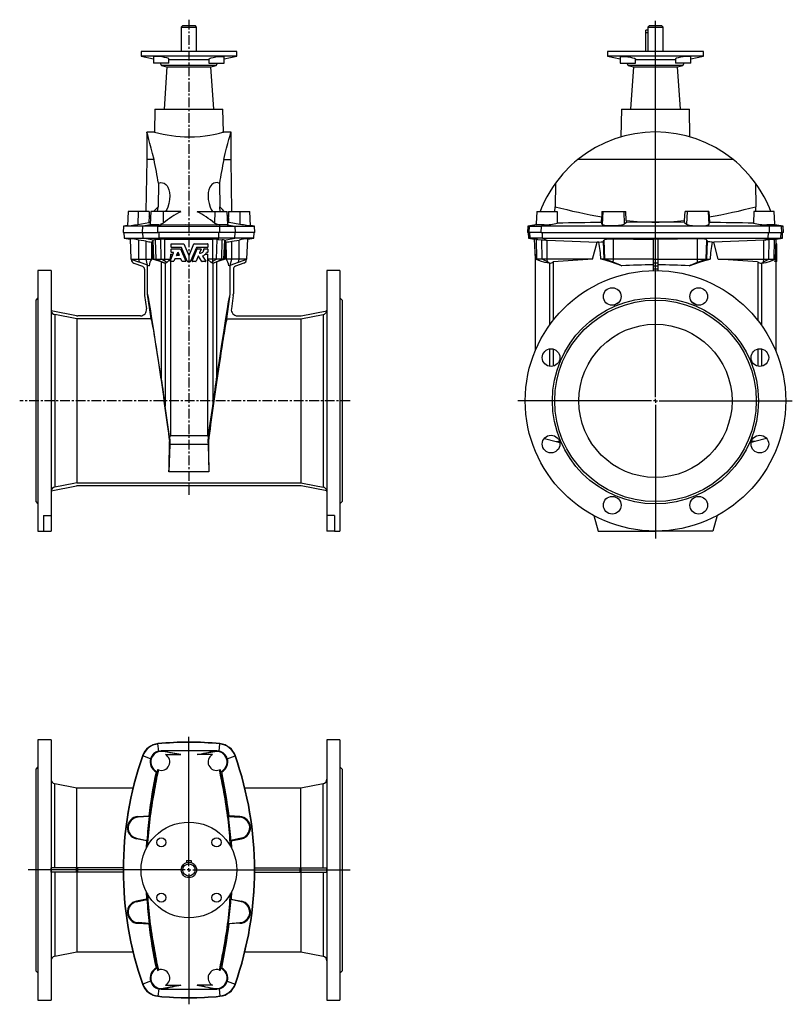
# Model space of a CAD drawing. Extents: x -11 to 28.7, y -11.6 to 39.
import ezdxf

# ---------------------------------------------------------------- set-up
doc = ezdxf.new("R2010")
doc.units = 0
doc.linetypes.add('CENTERX2', pattern=[0.8, 0.5, -0.1, 0.1, -0.1])
doc.layers.get('0').update_dxf_attribs({"linetype": 'CONTINUOUS'})
doc.layers.add('FORMAT', color=7, linetype='CONTINUOUS')

# ---------------------------------------------------------------- blocks, each defined once
blk = doc.blocks.new('SW_CENTERMARKSYMBOL_0')
at = {"layer": 'FORMAT', "color": 0}
for p, q in [((0, 0.197), (0, 19.537)), ((-0.197, 0), (-7.069, 0)), ((0, 0), (-0.098, 0)), ((0, 0), (0, 0.098)), ((0, 0), (0, -0.098)), ((0, 0), (0.098, 0)), ((0.197, 0), (7.031, 0)), ((0, -0.197), (0, -7.083))]:
    blk.add_line(p, q, dxfattribs=at)
blk = doc.blocks.new('SW_CENTERMARKSYMBOL_1')
at = {"layer": 'FORMAT', "color": 0}
for p, q in [((0, 0.197), (0, 6.845)), ((-0.197, 0), (-8.258, 0)), ((0, 0), (-0.098, 0)), ((0, 0), (0, 0.098)), ((0, 0), (0, -0.098)), ((0, 0), (0.098, 0)), ((0.197, 0), (8.284, 0)), ((0, -0.197), (0, -6.905))]:
    blk.add_line(p, q, dxfattribs=at)

msp = doc.modelspace()

# ---------------------------------------------------------------- linework, layer by layer
at = {"color": 7, "linetype": 'CONTINUOUS'}
for p, q in [((-2.651, 38.732), (-2.73, 38.653)), ((-2.73, 38.653), (-2.73, 37.393)), ((-2.73, 38.653), (-1.942, 38.653)), ((-2.651, 38.732), (-2.021, 38.732)), ((-1.942, 38.653), (-2.021, 38.732)), ((-1.942, 37.393), (-1.942, 38.653)), ((21.254, 38.496), (21.146, 38.496)), ((21.146, 38.377), (21.146, 38.496)), ((21.323, 38.732), (21.245, 38.653)), ((21.245, 38.653), (21.245, 38.534)), ((21.245, 38.653), (22.032, 38.653)), ((21.323, 38.732), (21.953, 38.732)), ((22.032, 38.653), (21.953, 38.732)), ((22.032, 37.393), (22.032, 38.653)), ((21.146, 37.393), (21.146, 38.377)), ((21.263, 38.377), (21.263, 38.417)), ((21.263, 37.393), (21.263, 38.377)), ((-4.796, 37.393), (-4.796, 37.157)), ((0.125, 37.393), (-4.796, 37.393)), ((-4.796, 37.157), (-4.149, 37.019)), ((0.125, 37.157), (-4.796, 37.157)), ((-4.149, 37.123), (-4.149, 36.803)), ((-3.362, 36.803), (-3.362, 37.007)), ((-1.31, 36.968), (-3.362, 36.968)), ((-1.31, 37.007), (-1.31, 36.803)), ((-0.522, 37.019), (0.125, 37.157)), ((-0.522, 36.803), (-0.522, 37.123)), ((0.125, 37.157), (0.125, 37.393)), ((19.178, 37.393), (19.178, 37.157)), ((21.638, 37.393), (19.178, 37.393)), ((19.178, 37.157), (19.825, 37.019)), ((21.638, 37.157), (19.178, 37.157)), ((19.825, 37.123), (19.825, 36.803)), ((20.612, 36.803), (20.612, 37.007)), ((21.638, 36.968), (20.612, 36.968)), ((24.099, 37.393), (21.638, 37.393)), ((24.099, 37.157), (21.638, 37.157)), ((22.664, 36.968), (21.638, 36.968)), ((22.664, 37.007), (22.664, 36.803)), ((23.452, 37.019), (24.099, 37.157)), ((23.452, 36.803), (23.452, 37.123)), ((24.099, 37.157), (24.099, 37.393)), ((-3.362, 36.803), (-4.149, 36.803)), ((-3.812, 36.803), (-3.739, 36.677)), ((-3.739, 36.677), (-3.463, 36.618)), ((-0.932, 36.677), (-3.739, 36.677)), ((-3.463, 36.618), (-3.615, 34.44)), ((-3.463, 36.618), (-1.209, 36.618)), ((-1.31, 36.803), (-0.522, 36.803)), ((-1.209, 36.618), (-0.932, 36.677)), ((-1.056, 34.44), (-1.209, 36.618)), ((-0.932, 36.677), (-0.86, 36.803)), ((19.825, 36.803), (20.219, 36.803)), ((20.162, 36.803), (20.235, 36.677)), ((20.219, 36.803), (20.612, 36.803)), ((20.235, 36.677), (20.511, 36.618)), ((21.638, 36.677), (20.235, 36.677)), ((20.511, 36.618), (20.359, 34.44)), ((20.511, 36.618), (22.766, 36.618)), ((23.042, 36.677), (21.638, 36.677)), ((23.058, 36.803), (22.664, 36.803)), ((22.766, 36.618), (23.042, 36.677)), ((22.918, 34.44), (22.766, 36.618)), ((23.042, 36.677), (23.114, 36.803)), ((23.452, 36.803), (23.058, 36.803)), ((-4.084, 34.44), (-4.104, 33.259)), ((-4.084, 34.44), (-0.588, 34.44)), ((-0.567, 33.259), (-0.588, 34.44)), ((19.891, 34.44), (19.866, 33.008)), ((19.891, 34.44), (23.386, 34.44)), ((23.411, 33.006), (23.386, 34.44)), ((-4.101, 33.259), (-4.502, 33.259)), ((-4.502, 33.259), (-4.502, 31.842)), ((-0.17, 33.259), (-0.568, 33.259)), ((-0.17, 31.842), (-0.17, 33.259)), ((-4.502, 31.842), (-4.549, 29.165)), ((-4.13, 31.842), (-4.502, 31.842)), ((-0.541, 31.842), (-0.17, 31.842)), ((-0.123, 29.165), (-0.17, 31.842)), ((25.633, 31.842), (17.644, 31.842)), ((-3.904, 30.623), (-3.924, 29.413)), ((-0.768, 30.623), (-0.748, 29.413)), ((16.493, 30.623), (16.485, 29.413)), ((26.784, 30.623), (26.791, 29.413)), ((-5.459, 29.165), (-5.497, 28.43)), ((-4.953, 29.165), (-5.459, 29.165)), ((-4.374, 29.165), (-4.953, 29.165)), ((-4.374, 29.165), (-4.377, 28.893)), ((-4.377, 28.893), (-4.307, 28.983)), ((-4.297, 29.165), (-4.332, 28.498)), ((-3.659, 29.165), (-4.297, 29.165)), ((-2.757, 29.165), (-3.659, 29.165)), ((-1.915, 29.165), (-1.013, 29.165)), ((-1.013, 29.165), (-0.374, 29.165)), ((-0.339, 28.498), (-0.374, 29.165)), ((-0.295, 28.893), (-0.365, 28.983)), ((-0.298, 29.165), (-0.295, 28.893)), ((-0.298, 29.165), (0.281, 29.165)), ((0.281, 29.165), (0.787, 29.165)), ((0.826, 28.43), (0.787, 29.165)), ((15.543, 29.165), (15.51, 28.542)), ((15.543, 29.165), (16.586, 29.165)), ((16.586, 29.165), (16.595, 28.577)), ((18.862, 28.606), (18.876, 28.893)), ((18.89, 29.165), (18.876, 28.893)), ((18.89, 29.165), (18.93, 29.165)), ((18.93, 29.165), (20.005, 29.165)), ((20.005, 29.165), (20.118, 29.165)), ((20.141, 28.711), (20.118, 29.165)), ((23.136, 28.711), (23.158, 29.165)), ((23.271, 29.165), (23.158, 29.165)), ((24.347, 29.165), (23.271, 29.165)), ((24.387, 29.165), (24.347, 29.165)), ((24.387, 29.165), (24.401, 28.893)), ((24.401, 28.893), (24.415, 28.606)), ((26.691, 29.165), (26.682, 28.577)), ((27.734, 29.165), (26.691, 29.165)), ((27.766, 28.542), (27.734, 29.165)), ((-5.705, 28.417), (-5.722, 28.102)), ((-5.496, 28.454), (-5.705, 28.417)), ((-4.709, 28.417), (-5.705, 28.417)), ((-4.955, 28.51), (-4.398, 28.606)), ((-3.926, 28.417), (-4.709, 28.417)), ((-4.398, 28.606), (-4.327, 28.601)), ((-3.926, 28.417), (-0.745, 28.417)), ((-3.89, 28.481), (-3.767, 28.48)), ((-3.767, 28.48), (-3.763, 28.541)), ((-3.767, 28.48), (-3.763, 28.478)), ((-3.763, 28.541), (-3.763, 28.478)), ((-0.908, 28.541), (-0.908, 28.478)), ((-0.905, 28.48), (-0.908, 28.541)), ((-0.905, 28.48), (-0.908, 28.478)), ((-0.782, 28.481), (-0.905, 28.48)), ((-0.745, 28.417), (0.037, 28.417)), ((-0.274, 28.606), (-0.345, 28.601)), ((0.283, 28.51), (-0.274, 28.606)), ((0.037, 28.417), (1.034, 28.417)), ((1.034, 28.417), (0.824, 28.454)), ((1.05, 28.102), (1.034, 28.417)), ((15.08, 28.417), (15.064, 28.102)), ((15.497, 28.49), (15.08, 28.417)), ((15.08, 28.417), (15.16, 28.417)), ((15.16, 28.417), (15.777, 28.417)), ((15.507, 28.48), (15.494, 28.478)), ((15.507, 28.48), (15.51, 28.541)), ((15.524, 28.481), (15.507, 28.48)), ((27.499, 28.417), (15.777, 28.417)), ((18.896, 28.51), (18.862, 28.606)), ((20.144, 28.615), (20.038, 28.522)), ((20.141, 28.711), (20.144, 28.615)), ((23.132, 28.615), (23.136, 28.711)), ((23.132, 28.615), (23.239, 28.522)), ((24.381, 28.51), (24.415, 28.606)), ((28.116, 28.417), (27.499, 28.417)), ((27.753, 28.481), (27.769, 28.48)), ((27.769, 28.48), (27.766, 28.541)), ((27.769, 28.48), (27.783, 28.478)), ((28.197, 28.417), (27.78, 28.49)), ((28.116, 28.417), (28.197, 28.417)), ((28.213, 28.102), (28.197, 28.417)), ((-5.722, 28.102), (-4.725, 28.102)), ((-5.683, 28.102), (-5.668, 27.804)), ((-4.725, 28.102), (-3.928, 28.102)), ((-0.744, 28.102), (-3.928, 28.102)), ((0.053, 28.102), (-0.744, 28.102)), ((1.05, 28.102), (0.053, 28.102)), ((0.996, 27.804), (1.012, 28.102)), ((15.144, 28.102), (15.064, 28.102)), ((15.103, 28.102), (15.119, 27.804)), ((15.772, 28.102), (15.144, 28.102)), ((15.772, 28.102), (27.505, 28.102)), ((27.505, 28.102), (28.133, 28.102)), ((28.213, 28.102), (28.133, 28.102)), ((28.158, 27.804), (28.174, 28.102)), ((-5.668, 27.804), (-5.355, 27.749)), ((-5.668, 27.804), (-4.691, 27.804)), ((-5.356, 27.772), (-5.319, 26.724)), ((-4.539, 27.643), (-4.917, 27.707)), ((-4.691, 27.804), (-3.87, 27.804)), ((-4.248, 27.599), (-4.236, 27.6)), ((-4.199, 26.724), (-4.236, 27.6)), ((-4.167, 27.706), (-4.172, 27.704)), ((-3.833, 27.737), (-4.05, 27.714)), ((-0.801, 27.804), (-3.87, 27.804)), ((-3.78, 27.745), (-3.833, 27.737)), ((-3.255, 27.333), (-3.255, 27.503)), ((-3.246, 27.513), (-2.6, 27.513)), ((-2.591, 27.507), (-2.345, 26.911)), ((-2.327, 26.911), (-2.08, 27.507)), ((-2.072, 27.513), (-1.375, 27.513)), ((-1.365, 27.503), (-1.365, 27.333)), ((-0.892, 27.745), (-0.838, 27.737)), ((-0.838, 27.737), (-0.622, 27.714)), ((0.02, 27.804), (-0.801, 27.804)), ((-0.504, 27.706), (-0.499, 27.704)), ((-0.473, 26.724), (-0.436, 27.6)), ((-0.423, 27.599), (-0.436, 27.6)), ((-0.132, 27.643), (0.245, 27.707)), ((0.996, 27.804), (0.02, 27.804)), ((0.648, 26.724), (0.684, 27.772)), ((0.683, 27.749), (0.996, 27.804)), ((15.119, 27.804), (15.43, 27.749)), ((15.119, 27.804), (15.194, 27.804)), ((15.84, 27.804), (15.194, 27.804)), ((15.466, 26.724), (15.43, 27.758)), ((15.519, 27.745), (15.573, 27.737)), ((15.573, 27.737), (15.791, 27.714)), ((15.84, 27.804), (27.436, 27.804)), ((16.022, 27.706), (16.076, 27.704)), ((18.41, 26.724), (18.643, 27.6)), ((18.727, 27.599), (18.643, 27.6)), ((18.966, 27.643), (18.996, 27.707)), ((19.486, 27.772), (21.52, 27.739)), ((21.52, 27.744), (21.52, 26.698)), ((23.791, 27.772), (21.756, 27.739)), ((21.756, 27.744), (21.756, 26.698)), ((24.311, 27.643), (24.28, 27.707)), ((24.55, 27.599), (24.634, 27.6)), ((24.866, 26.724), (24.634, 27.6)), ((27.255, 27.706), (27.201, 27.704)), ((27.436, 27.804), (28.083, 27.804)), ((27.704, 27.737), (27.486, 27.714)), ((27.758, 27.745), (27.704, 27.737)), ((27.811, 26.724), (27.847, 27.758)), ((27.879, 27.513), (27.838, 27.513)), ((27.847, 27.749), (28.158, 27.804)), ((27.879, 27.503), (27.879, 27.513)), ((27.879, 27.333), (27.879, 27.503)), ((27.879, 27.324), (27.879, 27.333)), ((28.158, 27.804), (28.083, 27.804)), ((-3.306, 26.619), (-3.126, 27.052)), ((-3.291, 26.974), (-3.294, 26.724)), ((-3.291, 26.974), (-3.158, 26.974)), ((-3.291, 26.974), (-3.291, 26.655)), ((-3.255, 27.075), (-3.255, 27.245)), ((-2.726, 27.324), (-3.246, 27.324)), ((-3.246, 27.254), (-2.773, 27.254)), ((-3.135, 27.065), (-3.246, 27.065)), ((-2.974, 26.926), (-2.913, 27.072)), ((-2.844, 26.913), (-2.965, 26.913)), ((-2.954, 26.974), (-2.855, 26.974)), ((-2.896, 27.072), (-2.835, 26.926)), ((-2.764, 27.248), (-2.503, 26.619)), ((-2.425, 26.612), (-2.718, 27.318)), ((-2.651, 26.974), (-2.575, 26.974)), ((-2.371, 26.974), (-2.301, 26.974)), ((-1.954, 27.318), (-2.247, 26.612)), ((-2.168, 26.619), (-1.907, 27.248)), ((-2.096, 26.974), (-2.021, 26.974)), ((-1.858, 26.874), (-1.967, 26.612)), ((-1.375, 27.324), (-1.945, 27.324)), ((-1.899, 27.254), (-1.715, 27.254)), ((-1.672, 26.61), (-1.841, 26.876)), ((-1.706, 27.241), (-1.788, 27.042)), ((-1.633, 26.873), (-1.472, 26.62)), ((-1.555, 27.254), (-1.375, 27.254)), ((-1.499, 26.974), (-1.381, 26.974)), ((-1.375, 27.065), (-1.429, 27.065)), ((-1.381, 26.974), (-1.378, 26.724)), ((-1.381, 26.974), (-1.381, 17.638)), ((-1.365, 27.245), (-1.365, 27.075)), ((15.457, 26.974), (15.457, 22.007)), ((27.819, 26.974), (27.819, 26.655)), ((27.879, 27.065), (27.823, 27.065)), ((27.879, 27.254), (27.829, 27.254)), ((27.879, 27.324), (27.832, 27.324)), ((27.879, 27.318), (27.879, 27.324)), ((27.879, 27.254), (27.879, 27.318)), ((27.879, 27.245), (27.879, 27.254)), ((27.879, 27.075), (27.879, 27.245)), ((27.879, 27.065), (27.879, 27.075)), ((27.879, 27.052), (27.879, 27.065)), ((27.879, 26.619), (27.879, 27.052)), ((-5.319, 26.724), (-4.875, 26.562)), ((-5.319, 26.724), (-4.914, 26.724)), ((-5.291, 26.714), (-5.291, 26.698)), ((-5.161, 26.52), (-4.723, 26.361)), ((-4.914, 26.724), (-4.537, 26.724)), ((-4.463, 26.416), (-4.875, 26.562)), ((-4.537, 26.724), (-4.264, 26.724)), ((-4.463, 26.416), (-4.387, 26.389)), ((-4.461, 24.92), (-4.461, 26.415)), ((-4.199, 26.724), (-4.138, 26.724)), ((-4.138, 26.724), (-4.025, 26.724)), ((-4.025, 26.724), (-3.755, 26.724)), ((-3.759, 26.583), (-3.759, 20.563)), ((-3.755, 26.724), (-3.566, 26.724)), ((-3.551, 26.51), (-3.753, 26.584)), ((-3.566, 26.724), (-3.294, 26.724)), ((-3.473, 26.545), (-3.566, 26.627)), ((-3.559, 26.512), (-3.551, 26.51)), ((-3.551, 26.51), (-3.473, 26.545)), ((-3.473, 26.545), (-3.294, 26.724)), ((-3.113, 26.606), (-3.297, 26.606)), ((-3.291, 26.606), (-3.291, 17.638)), ((-3.054, 26.732), (-3.104, 26.612)), ((-2.764, 26.738), (-3.045, 26.738)), ((-2.705, 26.612), (-2.755, 26.732)), ((-2.512, 26.606), (-2.696, 26.606)), ((-2.255, 26.606), (-2.416, 26.606)), ((-1.975, 26.606), (-2.159, 26.606)), ((-1.48, 26.606), (-1.664, 26.606)), ((-1.106, 26.724), (-1.378, 26.724)), ((-1.199, 26.545), (-1.378, 26.724)), ((-1.199, 26.545), (-1.106, 26.627)), ((-1.12, 26.51), (-1.199, 26.545)), ((-1.12, 26.51), (-0.918, 26.584)), ((-1.113, 26.512), (-1.12, 26.51)), ((-0.917, 26.724), (-1.106, 26.724)), ((-0.646, 26.724), (-0.917, 26.724)), ((-0.913, 26.583), (-0.913, 20.563)), ((-0.534, 26.724), (-0.646, 26.724)), ((-0.473, 26.724), (-0.534, 26.724)), ((-0.135, 26.724), (-0.408, 26.724)), ((-0.209, 26.416), (-0.285, 26.389)), ((-0.21, 24.92), (-0.21, 26.415)), ((-0.209, 26.416), (0.204, 26.562)), ((0.242, 26.724), (-0.135, 26.724)), ((0.49, 26.52), (0.051, 26.361)), ((0.204, 26.562), (0.648, 26.724)), ((0.648, 26.724), (0.242, 26.724)), ((0.62, 26.714), (0.619, 26.698)), ((15.544, 26.724), (15.466, 26.724)), ((15.733, 26.627), (15.466, 26.724)), ((15.815, 26.724), (15.544, 26.724)), ((15.958, 26.545), (15.733, 26.627)), ((16.077, 26.724), (15.815, 26.724)), ((16.174, 26.51), (15.958, 26.545)), ((18.41, 26.724), (16.077, 26.724)), ((16.174, 26.51), (16.087, 26.584)), ((16.195, 26.512), (16.174, 26.51)), ((16.387, 26.583), (16.387, 23.59)), ((18.998, 26.724), (18.834, 26.724)), ((19.031, 26.724), (18.998, 26.724)), ((19.485, 26.724), (19.031, 26.724)), ((19.841, 26.416), (19.473, 26.562)), ((21.52, 26.724), (19.485, 26.724)), ((19.841, 26.416), (19.907, 26.389)), ((21.52, 26.698), (21.52, 26.52)), ((21.52, 26.52), (21.52, 26.361)), ((21.52, 26.361), (21.52, 26.213)), ((21.756, 26.724), (23.792, 26.724)), ((21.756, 26.698), (21.756, 26.52)), ((21.756, 26.52), (21.756, 26.361)), ((21.756, 26.361), (21.756, 26.213)), ((23.436, 26.416), (23.37, 26.389)), ((23.436, 26.416), (23.804, 26.562)), ((23.792, 26.724), (24.246, 26.724)), ((24.246, 26.724), (24.279, 26.724)), ((24.279, 26.724), (24.443, 26.724)), ((24.866, 26.724), (27.2, 26.724)), ((26.89, 26.583), (26.89, 23.59)), ((27.082, 26.512), (27.103, 26.51)), ((27.103, 26.51), (27.19, 26.584)), ((27.103, 26.51), (27.319, 26.545)), ((27.2, 26.724), (27.462, 26.724)), ((27.319, 26.545), (27.544, 26.627)), ((27.462, 26.724), (27.733, 26.724)), ((27.544, 26.627), (27.811, 26.724)), ((27.733, 26.724), (27.811, 26.724)), ((27.778, 26.619), (27.819, 26.655)), ((27.879, 26.606), (27.802, 26.606)), ((27.819, 26.606), (27.819, 22.007)), ((27.879, 26.606), (27.879, 26.619)), ((-9.422, 26.133), (-10.092, 26.133)), ((-10.092, 26.133), (-10.092, 12.747)), ((-9.422, 26.133), (-9.422, 13.544)), ((-4.619, 26.213), (-4.619, 24.935)), ((-0.052, 26.213), (-0.052, 24.935)), ((5.42, 26.133), (4.751, 26.133)), ((4.751, 26.133), (4.751, 13.544)), ((5.42, 26.133), (5.42, 12.747)), ((21.52, 26.213), (21.52, 26.132)), ((21.756, 26.213), (21.756, 26.132)), ((-4.614, 24.858), (-4.517, 24.169)), ((-4.283, 23.651), (-4.461, 24.92)), ((-0.388, 23.651), (-0.21, 24.92)), ((-0.058, 24.858), (-0.155, 24.169)), ((-10.092, 24.736), (-10.21, 24.618)), ((-10.21, 24.618), (-10.21, 14.263)), ((5.538, 24.618), (5.42, 24.736)), ((5.538, 24.618), (5.538, 14.263)), ((19.506, 24.362), (19.762, 24.514)), ((23.771, 24.362), (23.514, 24.514)), ((-8.11, 23.816), (-9.42, 24.071)), ((-8.095, 23.651), (-9.231, 23.872)), ((-4.829, 23.81), (-8.049, 23.81)), ((0.157, 23.81), (3.378, 23.81)), ((3.423, 23.651), (4.56, 23.872)), ((3.438, 23.816), (4.748, 24.071)), ((-8.095, 23.651), (-8.095, 15.229)), ((-4.283, 23.651), (-8.095, 23.651)), ((-0.388, 23.651), (3.423, 23.651)), ((3.423, 23.651), (3.423, 15.229)), ((16.387, 22.101), (16.387, 21.224)), ((26.89, 22.101), (26.89, 21.224)), ((-3.329, 17.609), (-3.559, 19.166)), ((-1.343, 17.609), (-1.113, 19.166)), ((-3.31, 17.35), (-3.335, 17.348)), ((-3.329, 17.609), (-3.291, 17.638)), ((-3.329, 17.609), (-3.31, 17.35)), ((-3.31, 17.35), (-3.32, 17.198)), ((-1.381, 17.638), (-3.291, 17.638)), ((-1.343, 17.609), (-1.381, 17.638)), ((-1.343, 17.609), (-1.362, 17.35)), ((-1.362, 17.35), (-1.352, 17.198)), ((-1.362, 17.35), (-1.337, 17.348)), ((15.928, 17.511), (16.531, 17.35)), ((16.531, 17.35), (16.707, 17.35)), ((16.531, 17.35), (16.719, 17.3)), ((26.746, 17.35), (26.558, 17.3)), ((26.746, 17.35), (26.57, 17.35)), ((27.348, 17.511), (26.746, 17.35)), ((-3.32, 17.198), (-3.362, 15.792)), ((-1.352, 17.198), (-3.32, 17.198)), ((-1.352, 17.198), (-1.31, 15.792)), ((-8.095, 15.229), (3.423, 15.229)), ((-9.42, 14.81), (-8.11, 15.065)), ((3.378, 15.07), (-8.049, 15.07)), ((4.748, 14.81), (3.438, 15.065)), ((-10.21, 14.263), (-10.092, 14.145)), ((5.42, 14.145), (5.538, 14.263)), ((-9.816, 13.544), (-9.422, 13.544)), ((-9.816, 13.544), (-9.816, 12.747)), ((-9.422, 13.544), (-9.422, 12.747)), ((5.145, 13.544), (4.751, 13.544)), ((4.751, 13.544), (4.751, 12.747)), ((5.145, 13.544), (5.145, 12.747)), ((18.472, 13.544), (18.686, 12.747)), ((24.804, 13.544), (24.591, 12.747)), ((-10.092, 12.747), (-9.816, 12.747)), ((-9.816, 12.747), (-9.422, 12.747)), ((5.145, 12.747), (4.751, 12.747)), ((5.145, 12.747), (5.42, 12.747)), ((18.686, 12.747), (21.638, 12.747)), ((24.591, 12.747), (21.638, 12.747)), ((-9.422, 2.019), (-10.092, 2.019)), ((-10.092, 2.019), (-10.092, -11.367)), ((-9.422, 2.019), (-9.422, -11.367)), ((5.42, 2.019), (4.751, 2.019)), ((4.751, 2.019), (4.751, -11.367)), ((5.42, 2.019), (5.42, -11.367)), ((-3.89, 1.441), (-3.767, 1.457)), ((-3.767, 1.457), (-3.763, 1.47)), ((-3.767, 1.457), (-3.763, 1.454)), ((-3.763, 1.454), (-3.763, 1.47)), ((-2.757, 1.254), (-3.659, 1.413)), ((-3.54, 1.254), (-2.757, 1.254)), ((-1.915, 1.254), (-1.013, 1.413)), ((-1.132, 1.254), (-1.915, 1.254)), ((-0.908, 1.454), (-0.908, 1.47)), ((-0.905, 1.457), (-0.908, 1.47)), ((-0.905, 1.457), (-0.908, 1.454)), ((-0.782, 1.441), (-0.905, 1.457)), ((-10.092, 0.621), (-10.21, 0.503)), ((5.538, 0.503), (5.42, 0.621)), ((-10.21, 0.503), (-10.21, -9.851)), ((-3.971, 0.379), (-4.022, 0.369)), ((-3.904, 0.471), (-3.924, 0.479)), ((-0.768, 0.471), (-0.748, 0.479)), ((-0.701, 0.379), (-0.649, 0.369)), ((5.538, 0.503), (5.538, -9.851)), ((-8.095, -0.461), (-9.231, -0.24)), ((-5.215, -0.461), (-8.095, -0.461)), ((-8.095, -4.556), (-8.095, -0.461)), ((3.423, -0.461), (0.543, -0.461)), ((4.56, -0.24), (3.423, -0.461)), ((3.423, -4.556), (3.423, -0.461)), ((-4.955, -1.932), (-4.398, -1.898)), ((-4.374, -1.925), (-4.953, -1.966)), ((-4.374, -1.925), (-4.377, -1.911)), ((-0.298, -1.925), (-0.295, -1.911)), ((-0.298, -1.925), (0.281, -1.966)), ((0.283, -1.932), (-0.274, -1.898)), ((-4.512, -3.18), (-5.035, -3.074)), ((-5.028, -3.041), (-4.495, -3.154)), ((-4.512, -3.18), (-4.53, -3.567)), ((-4.505, -3.176), (-4.525, -3.559)), ((-4.505, -3.176), (-4.495, -3.154)), ((0.356, -3.041), (-0.176, -3.154)), ((-0.167, -3.176), (-0.176, -3.154)), ((-0.167, -3.176), (-0.146, -3.559)), ((-0.159, -3.18), (0.363, -3.074)), ((-0.159, -3.18), (-0.141, -3.568)), ((-2.454, -4.182), (-2.454, -4.298)), ((-2.454, -4.182), (-2.218, -4.182)), ((-2.218, -4.182), (-2.218, -4.298)), ((-8.11, -4.556), (-9.42, -4.556)), ((-8.11, -4.792), (-9.42, -4.792)), ((-8.049, -4.556), (-8.11, -4.556)), ((-8.049, -4.792), (-8.11, -4.792)), ((-8.095, -4.792), (-8.095, -8.887)), ((-5.721, -4.556), (-8.049, -4.556)), ((-5.721, -4.792), (-8.049, -4.792)), ((1.05, -4.556), (3.378, -4.556)), ((1.05, -4.792), (3.378, -4.792)), ((3.378, -4.556), (3.438, -4.556)), ((3.378, -4.792), (3.438, -4.792)), ((3.423, -4.792), (3.423, -8.887)), ((3.438, -4.556), (4.748, -4.556)), ((3.438, -4.792), (4.748, -4.792)), ((-4.53, -5.779), (-4.512, -6.168)), ((-4.525, -5.788), (-4.505, -6.172)), ((-0.146, -5.79), (-0.167, -6.172)), ((-0.141, -5.781), (-0.159, -6.168)), ((-4.512, -6.168), (-5.035, -6.274)), ((-5.028, -6.307), (-4.495, -6.194)), ((-4.505, -6.172), (-4.495, -6.194)), ((-0.167, -6.172), (-0.176, -6.194)), ((0.356, -6.307), (-0.176, -6.194)), ((-0.159, -6.168), (0.363, -6.274)), ((-4.955, -7.416), (-4.398, -7.45)), ((-4.374, -7.423), (-4.953, -7.382)), ((-4.374, -7.423), (-4.377, -7.437)), ((-0.298, -7.423), (0.281, -7.382)), ((-0.298, -7.423), (-0.295, -7.437)), ((0.283, -7.416), (-0.274, -7.45)), ((-9.231, -9.107), (-8.095, -8.887)), ((-8.095, -8.887), (-5.215, -8.887)), ((0.543, -8.887), (3.423, -8.887)), ((3.423, -8.887), (4.56, -9.107)), ((-10.21, -9.851), (-10.092, -9.969)), ((-3.971, -9.726), (-4.022, -9.717)), ((-3.904, -9.819), (-3.924, -9.827)), ((-0.768, -9.819), (-0.748, -9.827)), ((-0.701, -9.726), (-0.649, -9.717)), ((5.42, -9.969), (5.538, -9.851)), ((-2.757, -10.602), (-3.659, -10.761)), ((-3.54, -10.602), (-2.757, -10.602)), ((-1.132, -10.602), (-1.915, -10.602)), ((-1.915, -10.602), (-1.013, -10.761)), ((-3.89, -10.789), (-3.767, -10.805)), ((-3.767, -10.805), (-3.763, -10.802)), ((-3.767, -10.805), (-3.763, -10.818)), ((-3.763, -10.802), (-3.763, -10.818)), ((-0.908, -10.802), (-0.908, -10.818)), ((-0.905, -10.805), (-0.908, -10.802)), ((-0.905, -10.805), (-0.908, -10.818)), ((-0.782, -10.789), (-0.905, -10.805)), ((-10.092, -11.367), (-9.422, -11.367)), ((4.751, -11.367), (5.42, -11.367))]:
    msp.add_line(p, q, dxfattribs=at)
at = {"color": 8, "linetype": 'CONTINUOUS'}
for p, q in [((21.146, 38.377), (21.263, 38.377)), ((-4.953, 29.165), (-4.955, 28.51)), ((-3.659, 29.165), (-3.653, 28.581)), ((-1.013, 29.165), (-1.018, 28.581)), ((0.281, 29.165), (0.283, 28.51)), ((18.93, 29.165), (18.896, 28.51)), ((20.005, 29.165), (20.038, 28.522)), ((23.271, 29.165), (23.239, 28.522)), ((24.347, 29.165), (24.381, 28.51)), ((-4.725, 28.102), (-4.709, 28.417)), ((-4.307, 28.492), (-4.709, 28.417)), ((-3.928, 28.102), (-3.926, 28.417)), ((-3.89, 28.481), (-3.926, 28.417)), ((-0.782, 28.481), (-0.745, 28.417)), ((-0.744, 28.102), (-0.745, 28.417)), ((-0.364, 28.492), (0.037, 28.417)), ((0.053, 28.102), (0.037, 28.417)), ((15.144, 28.102), (15.16, 28.417)), ((15.524, 28.481), (15.16, 28.417)), ((15.772, 28.102), (15.777, 28.417)), ((15.918, 28.492), (15.777, 28.417)), ((27.359, 28.492), (27.499, 28.417)), ((27.505, 28.102), (27.499, 28.417)), ((27.753, 28.481), (28.116, 28.417)), ((28.133, 28.102), (28.116, 28.417)), ((-4.691, 27.804), (-4.706, 28.102)), ((-3.87, 27.804), (-3.872, 28.102)), ((-0.801, 27.804), (-0.8, 28.102)), ((0.02, 27.804), (0.034, 28.102)), ((15.194, 27.804), (15.178, 28.102)), ((15.84, 27.804), (15.835, 28.102)), ((27.436, 27.804), (27.442, 28.102)), ((28.083, 27.804), (28.099, 28.102)), ((-4.914, 26.724), (-4.917, 27.707)), ((-4.167, 27.706), (-4.691, 27.804)), ((-4.537, 26.724), (-4.539, 27.643)), ((-4.138, 26.724), (-4.172, 27.704)), ((-4.025, 26.724), (-4.05, 27.714)), ((-3.833, 27.737), (-3.87, 27.804)), ((-3.755, 26.724), (-3.78, 27.745)), ((-3.566, 26.724), (-3.566, 27.758)), ((-1.106, 26.724), (-1.106, 27.758)), ((-0.917, 26.724), (-0.892, 27.745)), ((-0.838, 27.737), (-0.801, 27.804)), ((-0.646, 26.724), (-0.622, 27.714)), ((-0.534, 26.724), (-0.499, 27.704)), ((-0.504, 27.706), (0.02, 27.804)), ((-0.135, 26.724), (-0.132, 27.643)), ((0.242, 26.724), (0.245, 27.707)), ((15.573, 27.737), (15.194, 27.804)), ((15.544, 26.724), (15.519, 27.745)), ((15.815, 26.724), (15.791, 27.714)), ((16.022, 27.706), (15.84, 27.804)), ((16.077, 26.724), (16.076, 27.704)), ((18.998, 26.724), (18.966, 27.643)), ((19.031, 26.724), (18.996, 27.707)), ((19.485, 26.724), (19.486, 27.772)), ((23.792, 26.724), (23.791, 27.772)), ((24.246, 26.724), (24.28, 27.707)), ((24.279, 26.724), (24.311, 27.643)), ((27.2, 26.724), (27.201, 27.704)), ((27.255, 27.706), (27.436, 27.804)), ((27.462, 26.724), (27.486, 27.714)), ((27.704, 27.737), (28.083, 27.804)), ((27.733, 26.724), (27.758, 27.745)), ((27.879, 27.333), (27.832, 27.333)), ((27.879, 27.503), (27.838, 27.503)), ((27.879, 27.052), (27.822, 27.052)), ((27.879, 27.075), (27.823, 27.075)), ((27.879, 27.245), (27.829, 27.245)), ((27.879, 27.318), (27.831, 27.318)), ((-4.875, 26.562), (-4.914, 26.724)), ((-4.463, 26.416), (-4.537, 26.724)), ((-3.753, 26.584), (-4.138, 26.724)), ((-3.753, 26.584), (-4.025, 26.724)), ((-3.566, 26.627), (-3.755, 26.724)), ((-3.566, 26.627), (-3.566, 26.724)), ((-3.559, 26.512), (-3.559, 19.166)), ((-1.113, 26.512), (-1.113, 19.166)), ((-1.106, 26.627), (-1.106, 26.724)), ((-1.106, 26.627), (-0.917, 26.724)), ((-0.918, 26.584), (-0.646, 26.724)), ((-0.918, 26.584), (-0.534, 26.724)), ((-0.209, 26.416), (-0.135, 26.724)), ((0.204, 26.562), (0.242, 26.724)), ((15.733, 26.627), (15.544, 26.724)), ((16.087, 26.584), (15.815, 26.724)), ((16.087, 26.584), (16.077, 26.724)), ((16.195, 26.512), (16.195, 23.334)), ((19.841, 26.416), (18.998, 26.724)), ((19.473, 26.562), (19.031, 26.724)), ((19.473, 26.562), (19.485, 26.724)), ((21.756, 26.698), (21.52, 26.698)), ((21.756, 26.52), (21.52, 26.52)), ((21.756, 26.361), (21.52, 26.361)), ((23.436, 26.416), (24.279, 26.724)), ((23.804, 26.562), (23.792, 26.724)), ((23.804, 26.562), (24.246, 26.724)), ((27.082, 26.512), (27.082, 23.334)), ((27.19, 26.584), (27.2, 26.724)), ((27.19, 26.584), (27.462, 26.724)), ((27.544, 26.627), (27.733, 26.724)), ((27.879, 26.619), (27.778, 26.619)), ((21.756, 26.213), (21.52, 26.213)), ((-9.231, 23.872), (-9.231, 15.009)), ((4.56, 23.872), (4.56, 15.009)), ((16.195, 22.109), (16.195, 21.217)), ((27.082, 22.109), (27.082, 21.217)), ((-1.31, 15.792), (-3.362, 15.792)), ((-3.928, 1.82), (-3.926, 1.804)), ((-3.89, 1.441), (-3.926, 1.804)), ((-0.782, 1.441), (-0.745, 1.804)), ((-0.744, 1.82), (-0.745, 1.804)), ((-4.725, 1.193), (-4.709, 1.187)), ((-4.307, 1.046), (-4.709, 1.187)), ((-3.659, 1.413), (-3.653, 1.443)), ((-1.013, 1.413), (-1.018, 1.443)), ((-0.364, 1.046), (0.037, 1.187)), ((0.053, 1.193), (0.037, 1.187)), ((-9.231, -4.556), (-9.231, -0.24)), ((4.56, -4.556), (4.56, -0.24)), ((-4.953, -1.966), (-4.955, -1.932)), ((0.281, -1.966), (0.283, -1.932)), ((-5.028, -3.041), (-5.035, -3.074)), ((0.356, -3.041), (0.363, -3.074)), ((-9.231, -4.792), (-9.231, -9.107)), ((-8.11, -4.792), (-8.11, -4.556)), ((-8.049, -4.792), (-8.049, -4.556)), ((3.378, -4.792), (3.378, -4.556)), ((3.438, -4.792), (3.438, -4.556)), ((4.56, -4.792), (4.56, -9.107)), ((-5.028, -6.307), (-5.035, -6.274)), ((0.356, -6.307), (0.363, -6.274)), ((-4.953, -7.382), (-4.955, -7.416)), ((0.281, -7.382), (0.283, -7.416)), ((-4.725, -10.54), (-4.709, -10.535)), ((-4.307, -10.394), (-4.709, -10.535)), ((-0.364, -10.394), (0.037, -10.535)), ((0.053, -10.54), (0.037, -10.535)), ((-3.89, -10.789), (-3.926, -11.152)), ((-3.659, -10.761), (-3.653, -10.791)), ((-1.013, -10.761), (-1.018, -10.791)), ((-0.782, -10.789), (-0.745, -11.152)), ((-3.928, -11.168), (-3.926, -11.152)), ((-0.744, -11.168), (-0.745, -11.152))]:
    msp.add_line(p, q, dxfattribs=at)
at = {"color": 7, "linetype": 'CONTINUOUS'}
for points in [[(-3.476, 37.069), (-3.586, 37.095), (-3.715, 37.118), (-3.849, 37.134), (-3.971, 37.143), (-4.067, 37.144), (-4.128, 37.137), (-4.149, 37.123)], [(-3.367, 37.007), (-3.372, 37.023), (-3.422, 37.05), (-3.476, 37.069)], [(-1.305, 37.007), (-1.3, 37.023), (-1.249, 37.05), (-1.195, 37.069)], [(-1.195, 37.069), (-1.086, 37.095), (-0.956, 37.118), (-0.823, 37.134), (-0.701, 37.143), (-0.605, 37.144), (-0.543, 37.137), (-0.523, 37.123)], [(19.83, 37.123), (19.836, 37.134), (19.889, 37.143), (19.978, 37.144), (20.092, 37.137), (20.22, 37.123), (20.349, 37.103), (20.464, 37.078), (20.553, 37.05), (20.604, 37.022), (20.607, 37.007)], [(23.447, 37.123), (23.441, 37.134), (23.388, 37.143), (23.299, 37.144), (23.185, 37.137), (23.057, 37.123), (22.928, 37.103), (22.813, 37.078), (22.724, 37.05), (22.673, 37.022), (22.67, 37.007)], [(-4.13, 31.842), (-4.204, 32.152), (-4.273, 32.427), (-4.337, 32.672), (-4.393, 32.876), (-4.437, 33.035), (-4.471, 33.152), (-4.493, 33.228), (-4.502, 33.259), (-4.502, 33.258)], [(-2.336, 33.006), (-2.05, 33.013), (-1.765, 33.033), (-1.504, 33.063), (-1.259, 33.101), (-1.072, 33.137), (-0.908, 33.172), (-0.761, 33.208), (-0.649, 33.237), (-0.609, 33.248), (-0.582, 33.255), (-0.567, 33.259), (-0.568, 33.259)], [(-0.541, 31.842), (-0.467, 32.152), (-0.398, 32.427), (-0.334, 32.672), (-0.279, 32.876), (-0.234, 33.035), (-0.201, 33.152), (-0.179, 33.228), (-0.17, 33.259), (-0.17, 33.258)], [(-3.904, 30.623), (-3.878, 30.635), (-3.79, 30.658), (-3.697, 30.655), (-3.616, 30.629), (-3.519, 30.564), (-3.461, 30.5), (-3.416, 30.429), (-3.362, 30.295), (-3.331, 30.153), (-3.32, 29.98), (-3.332, 29.785), (-3.368, 29.588), (-3.427, 29.393), (-3.477, 29.276), (-3.54, 29.165)], [(-0.768, 30.623), (-0.794, 30.635), (-0.882, 30.658), (-0.975, 30.655), (-1.056, 30.629), (-1.153, 30.564), (-1.21, 30.5), (-1.256, 30.429), (-1.31, 30.295), (-1.34, 30.153), (-1.352, 29.98), (-1.34, 29.785), (-1.304, 29.588), (-1.244, 29.393), (-1.195, 29.276), (-1.132, 29.165)], [(-4.155, 29.165), (-4.062, 29.269), (-3.924, 29.413)], [(-3.947, 29.165), (-3.925, 29.398), (-3.924, 29.413)], [(-0.725, 29.165), (-0.747, 29.398), (-0.748, 29.413)], [(-0.517, 29.165), (-0.61, 29.269), (-0.748, 29.413)], [(16.475, 29.165), (16.485, 29.398), (16.485, 29.413)], [(26.802, 29.165), (26.792, 29.398), (26.791, 29.413)], [(-5.496, 28.43), (-5.497, 28.43), (-5.487, 28.429), (-5.461, 28.432), (-5.421, 28.437), (-5.367, 28.444), (-5.3, 28.454), (-5.223, 28.466), (-5.137, 28.48), (-5.048, 28.495), (-4.955, 28.51)], [(-4.331, 28.498), (-4.332, 28.496), (-4.307, 28.492)], [(-0.908, 28.478), (-2.495, 28.49), (-3.763, 28.478)], [(-0.341, 28.498), (-0.34, 28.496), (-0.364, 28.492)], [(0.825, 28.43), (0.825, 28.43), (0.816, 28.429), (0.79, 28.432), (0.749, 28.437), (0.695, 28.444), (0.629, 28.454), (0.551, 28.466), (0.466, 28.48), (0.376, 28.495), (0.283, 28.51)], [(20.038, 28.522), (20.005, 28.502), (19.959, 28.486), (19.898, 28.471), (19.826, 28.458), (19.743, 28.447), (19.653, 28.439), (19.558, 28.433), (19.461, 28.43), (19.365, 28.429), (19.273, 28.432), (19.186, 28.437), (19.107, 28.444), (19.038, 28.454), (18.981, 28.466), (18.937, 28.48), (18.909, 28.495), (18.896, 28.51)], [(23.239, 28.522), (23.272, 28.502), (23.318, 28.486), (23.378, 28.471), (23.451, 28.458), (23.534, 28.447), (23.624, 28.439), (23.719, 28.433), (23.815, 28.43), (23.912, 28.429), (24.004, 28.432), (24.091, 28.437), (24.17, 28.444), (24.239, 28.454), (24.296, 28.466), (24.339, 28.48), (24.367, 28.495), (24.381, 28.51)], [(-4.172, 27.704), (-4.204, 27.643), (-4.236, 27.6)], [(-3.566, 27.758), (-2.517, 27.749), (-1.106, 27.758)], [(-0.499, 27.704), (-0.468, 27.643), (-0.436, 27.6)], [(15.791, 27.714), (15.872, 27.711), (16.003, 27.707), (16.022, 27.706)], [(16.076, 27.704), (17.359, 27.643), (18.643, 27.6)], [(18.727, 27.599), (18.752, 27.6), (18.846, 27.606), (18.918, 27.619), (18.959, 27.635), (18.966, 27.643)], [(18.996, 27.707), (19.035, 27.733), (19.075, 27.745), (19.125, 27.755), (19.186, 27.762), (19.254, 27.768), (19.329, 27.772), (19.407, 27.773), (19.486, 27.772)], [(21.756, 27.744), (21.638, 27.744), (21.52, 27.744)], [(24.28, 27.707), (24.241, 27.733), (24.202, 27.745), (24.151, 27.755), (24.091, 27.762), (24.022, 27.768), (23.948, 27.772), (23.87, 27.773), (23.791, 27.772)], [(24.55, 27.599), (24.525, 27.6), (24.431, 27.606), (24.359, 27.619), (24.318, 27.635), (24.311, 27.643)], [(27.201, 27.704), (25.918, 27.643), (24.634, 27.6)], [(27.486, 27.714), (27.405, 27.711), (27.273, 27.707), (27.255, 27.706)], [(19.907, 26.389), (19.376, 26.573), (19.107, 26.66), (18.834, 26.724)], [(23.37, 26.389), (23.901, 26.573), (24.169, 26.66), (24.443, 26.724)], [(27.802, 26.606), (27.798, 26.606), (27.793, 26.606), (27.789, 26.607), (27.785, 26.608), (27.782, 26.609), (27.78, 26.611), (27.778, 26.612), (27.777, 26.614), (27.776, 26.616), (27.777, 26.617), (27.778, 26.619)], [(-3.759, 20.563), (-3.902, 21.516), (-4.03, 22.353), (-4.141, 23.073), (-4.236, 23.677), (-4.314, 24.162), (-4.376, 24.529), (-4.421, 24.778), (-4.45, 24.908), (-4.461, 24.92)], [(-0.913, 20.563), (-0.769, 21.516), (-0.642, 22.353), (-0.53, 23.073), (-0.436, 23.677), (-0.357, 24.162), (-0.295, 24.529), (-0.25, 24.778), (-0.222, 24.908), (-0.21, 24.92)], [(-4.283, 23.651), (-4.277, 23.638), (-4.269, 23.61), (-4.259, 23.569), (-4.247, 23.514), (-4.234, 23.446), (-4.218, 23.365), (-4.201, 23.271), (-4.182, 23.164), (-4.162, 23.046), (-4.14, 22.915), (-4.116, 22.773), (-4.092, 22.62), (-4.065, 22.456), (-4.038, 22.283), (-4.01, 22.1), (-3.98, 21.909), (-3.95, 21.709), (-3.919, 21.502), (-3.887, 21.289), (-3.854, 21.069), (-3.821, 20.844), (-3.787, 20.614), (-3.753, 20.38), (-3.719, 20.144), (-3.685, 19.905), (-3.651, 19.664), (-3.617, 19.423), (-3.583, 19.182), (-3.55, 18.941), (-3.517, 18.703), (-3.484, 18.466), (-3.453, 18.233), (-3.422, 18.004), (-3.392, 17.78), (-3.363, 17.561), (-3.335, 17.348)], [(-0.388, 23.651), (-0.395, 23.638), (-0.403, 23.61), (-0.413, 23.569), (-0.424, 23.514), (-0.438, 23.446), (-0.454, 23.365), (-0.471, 23.271), (-0.489, 23.164), (-0.51, 23.046), (-0.532, 22.915), (-0.555, 22.773), (-0.58, 22.62), (-0.606, 22.456), (-0.633, 22.283), (-0.662, 22.1), (-0.691, 21.909), (-0.722, 21.709), (-0.753, 21.502), (-0.785, 21.289), (-0.818, 21.069), (-0.851, 20.844), (-0.885, 20.614), (-0.918, 20.38), (-0.952, 20.144), (-0.987, 19.905), (-1.021, 19.664), (-1.055, 19.423), (-1.089, 19.182), (-1.122, 18.941), (-1.155, 18.703), (-1.187, 18.466), (-1.219, 18.233), (-1.25, 18.004), (-1.28, 17.78), (-1.309, 17.561), (-1.337, 17.348)], [(-8.095, 15.229), (-8.25, 15.199), (-9.231, 15.009)], [(3.423, 15.229), (3.578, 15.199), (4.56, 15.009)], [(-3.763, 1.47), (-2.177, 1.467), (-0.908, 1.47)], [(-3.947, 0.49), (-3.925, 0.48), (-3.924, 0.479)], [(-0.725, 0.49), (-0.747, 0.48), (-0.748, 0.479)], [(-9.42, -4.792), (-9.42, -4.674), (-9.42, -4.556)], [(4.748, -4.792), (4.748, -4.674), (4.748, -4.556)], [(-3.947, -9.838), (-3.925, -9.828), (-3.924, -9.827)], [(-0.725, -9.838), (-0.747, -9.828), (-0.748, -9.827)], [(-0.908, -10.818), (-2.495, -10.815), (-3.763, -10.818)]]:
    msp.add_lwpolyline(points, dxfattribs=at)
for centre, radius in [((21.638, 19.44), 6.693), ((19.416, 24.805), 0.453), ((23.861, 24.805), 0.453), ((21.638, 19.44), 5.295), ((21.638, 19.44), 5.177), ((21.638, 19.44), 3.937), ((16.273, 21.663), 0.453), ((27.003, 21.663), 0.453), ((16.273, 17.218), 0.453), ((27.003, 17.218), 0.453), ((19.416, 14.075), 0.453), ((23.861, 14.075), 0.453), ((-2.336, -4.674), 2.461), ((-3.756, -3.254), 0.236), ((-0.916, -3.254), 0.236), ((-2.336, -4.674), 0.394), ((-2.336, -4.674), 0.315), ((-3.756, -6.094), 0.236), ((-0.916, -6.094), 0.236)]:
    msp.add_circle(centre, radius, dxfattribs=at)
for centre, radius, start, end in [((20.847, 38.413), 0.416, 0.4786, 16.7944), ((-2.3, 39.565), 6.559, 254.0596, 269.6852), ((21.638, 26.921), 6.339, 50.9319, 129.0681), ((-26.703, 27.017), 23.083, 8.9872, 12.0658), ((22.032, 27.017), 23.083, 167.9342, 171.0128), ((21.639, 26.92), 6.34, 129.0697, 144.2629), ((21.637, 26.92), 6.34, 35.7371, 50.9303), ((21.634, 26.923), 6.334, 144.2579, 159.2695), ((21.643, 26.923), 6.334, 20.7305, 35.7421), ((25.032, 62.927), 34.586, 255.6931, 259.7466), ((18.245, 62.927), 34.586, 280.2534, 284.3069), ((19.027, 27.07), 23.475, 175.5478, 176.2485), ((0.01, 23.932), 5.919, 117.87, 128.2366), ((-4.682, 23.932), 5.919, 51.7634, 62.13), ((-23.699, 27.07), 23.475, 3.7515, 4.4522), ((-8.616, -147.849), 176.393, 88.46471, 88.60045), ((-3.756, 28.693), 0.152, 267.409, 312.6372), ((-0.915, 28.693), 0.152, 227.3628, 272.591), ((3.944, -147.849), 176.393, 91.39955, 91.53529), ((21.638, 26.921), 6.339, 165.1858, 165.7768), ((15.888, 22.32), 6.172, 89.7218, 93.3858), ((15.971, 30.802), 2.311, 268.6895, 285.6729), ((21.602, -272.779), 301.398, 90.52083, 90.95179), ((21.638, 42.34), 13.711, 263.7286, 276.2714), ((21.638, -277.013), 305.632, 89.7199, 90.2801), ((21.675, -272.779), 301.398, 89.04821, 89.47917), ((27.306, 30.802), 2.311, 254.3271, 271.3105), ((27.389, 22.32), 6.172, 86.6142, 90.2782), ((21.638, 26.921), 6.339, 14.2232, 14.8142), ((-5.73, 23.729), 4.06, 78.4547, 84.706), ((-3.737, 32.012), 4.442, 259.5948, 263.3906), ((36.634, 26.438), 40.899, 178.3732, 179.5995), ((-4.049, 26.805), 0.908, 90.0441, 97.4767), ((-3.601, 26.508), 1.25, 88.3928, 98.2281), ((-3.246, 27.503), 0.00945, 90, 180), ((-3.246, 27.333), 0.00945, 180, 270), ((-2.6, 27.503), 0.00945, 22.5, 90), ((-2.072, 27.503), 0.00945, 90, 157.5), ((-1.375, 27.503), 0.00945, 0, 90), ((-1.375, 27.333), 0.00945, 270, 0), ((-1.071, 26.508), 1.25, 81.7719, 91.6072), ((-0.623, 26.805), 0.908, 82.5233, 89.9559), ((-0.935, 32.012), 4.442, 276.6094, 280.4052), ((-41.306, 26.438), 40.899, 0.4005, 1.6268), ((1.058, 23.729), 4.06, 95.294, 101.5453), ((15.299, 26.487), 1.278, 80.0727, 84.1043), ((12.545, 26.399), 6.297, 2.9584, 10.9875), ((30.731, 26.399), 6.297, 169.0125, 177.0416), ((27.978, 26.487), 1.278, 95.8957, 99.9273), ((-3.246, 27.245), 0.00945, 90, 180), ((-3.246, 27.075), 0.00945, 180, 270), ((-3.135, 27.056), 0.00945, 337.5, 90), ((-2.965, 26.922), 0.00945, 157.5, 270), ((-2.904, 27.068), 0.00945, 22.5, 157.5), ((-2.844, 26.922), 0.00945, 270, 22.5), ((-2.773, 27.245), 0.00945, 22.5, 90), ((-2.726, 27.314), 0.00945, 22.5, 90), ((-2.336, 26.915), 0.00945, 202.5, 337.5), ((-1.945, 27.314), 0.00945, 90, 157.5), ((-1.899, 27.245), 0.00945, 90, 157.5), ((-1.849, 26.871), 0.00945, 32.5, 157.5), ((-1.78, 27.038), 0.00945, 157.5, 267.7158), ((-1.772, 27.237), 0.208, 267.7158, 2.1429), ((-1.715, 27.245), 0.00945, 337.5, 90), ((-1.625, 26.878), 0.00945, 112.2564, 212.5), ((-1.772, 27.237), 0.378, 292.2564, 332.1713), ((-1.555, 27.245), 0.00945, 90, 182.1429), ((-1.429, 27.056), 0.00945, 90, 152.1713), ((-1.375, 27.245), 0.00945, 0, 90), ((-1.375, 27.075), 0.00945, 270, 0), ((-5.094, 26.705), 0.197, 182.0007, 250.0068), ((-4.777, 26.213), 0.157, 359.9983, 70.0049), ((-3.397, 26.216), 1.004, 149.65, 170.1153), ((-10.994, 4.735), 23.015, 71.6759, 72.8271), ((0.641, 38.671), 12.864, 250.0001, 250.9434), ((-3.297, 26.615), 0.00945, 157.5, 270), ((-3.113, 26.615), 0.00945, 270, 337.5), ((-3.045, 26.729), 0.00945, 90, 157.5), ((-2.764, 26.729), 0.00945, 22.5, 90), ((-2.696, 26.615), 0.00945, 202.5, 270), ((-2.512, 26.615), 0.00945, 270, 22.5), ((-2.416, 26.615), 0.00945, 202.5, 270), ((-2.255, 26.615), 0.00945, 270, 337.5), ((-2.159, 26.615), 0.00945, 157.5, 270), ((-1.975, 26.615), 0.00945, 270, 337.5), ((-1.664, 26.615), 0.00945, 212.5, 270), ((-1.48, 26.615), 0.00945, 270, 32.5), ((-5.313, 38.671), 12.864, 289.0566, 289.9999), ((6.323, 4.735), 23.015, 107.1729, 108.3241), ((-1.275, 26.216), 1.004, 9.8847, 30.35), ((0.105, 26.213), 0.157, 109.9951, 180.0017), ((0.423, 26.705), 0.197, 289.9932, 357.9993), ((16.18, 26.849), 0.337, 272.5521, 307.9017), ((20.979, -24.732), 51.519, 92.8575, 95.1132), ((22.18, -28.286), 54.722, 90.6909, 92.3809), ((21.097, -28.286), 54.722, 87.6191, 89.3091), ((22.298, -24.732), 51.519, 84.8868, 87.1425), ((27.097, 26.849), 0.337, 232.0983, 267.4479), ((-4.062, 24.935), 0.557, 180.0003, 188.0002), ((-0.61, 24.935), 0.557, 351.9998, 359.9997), ((-9.186, 24.106), 0.236, 180, 188.4657), ((-9.186, 24.104), 0.236, 188.0833, 258.9887), ((-8.049, 24.125), 0.315, 259, 270), ((-4.829, 24.125), 0.315, 269.9908, 7.9928), ((0.157, 24.125), 0.315, 172.0072, 270.0092), ((3.378, 24.125), 0.315, 270, 281), ((4.515, 24.104), 0.236, 281.0113, 351.9167), ((4.515, 24.106), 0.236, 351.5476, 0), ((304.178, 63.875), 310.968, 188.00632, 188.26617), ((-308.85, 63.875), 310.968, 351.73383, 351.99368), ((-85.397, 17.997), 82.065, 358.46059, 359.54705), ((80.726, 17.997), 82.065, 180.45295, 181.53941), ((-9.186, 14.775), 0.236, 171.5476, 180), ((-9.186, 14.777), 0.236, 101.0102, 171.9178), ((-8.049, 14.755), 0.315, 90, 101), ((3.378, 14.755), 0.315, 79, 90), ((4.515, 14.777), 0.236, 8.0822, 78.9898), ((4.515, 14.775), 0.236, 0, 8.4657), ((-3.833, 0.88), 0.945, 95.7882, 160.7074), ((-3.833, 0.88), 0.928, 95.7882, 160.7074), ((-2.336, -13.887), 15.787, 84.2118, 95.7882), ((-2.336, -13.887), 15.771, 84.2118, 95.7882), ((-0.839, 0.88), 0.928, 19.2926, 84.2118), ((-0.839, 0.88), 0.945, 19.2926, 84.2118), ((12.034, -4.674), 17.756, 160.7074, 199.2926), ((12.034, -4.674), 17.739, 160.7074, 199.2926), ((-3.758, 0.879), 0.574, 163.0615, 242.5843), ((-3.752, 0.877), 0.581, 103.7063, 163.0156), ((-3.753, 0.877), 0.544, 80, 246.3976), ((-3.753, 0.877), 0.433, 249.5929, 60.5292), ((-3.753, 0.989), 0.465, 77.5979, 91.2462), ((11.135, 69.324), 69.473, 257.70995, 258.46552), ((-15.806, 69.324), 69.473, 281.53448, 282.29005), ((-0.919, 0.877), 0.433, 119.4708, 290.4071), ((-0.918, 0.989), 0.465, 88.7538, 102.4021), ((-0.918, 0.877), 0.544, 293.6024, 100), ((-0.92, 0.877), 0.581, 16.9844, 76.2937), ((-0.914, 0.879), 0.574, 297.4157, 16.9385), ((-16.706, -4.674), 17.739, 340.7074, 19.2926), ((-16.706, -4.674), 17.756, 340.7074, 19.2926), ((19.403, -4.673), 23.962, 167.8524, 173.3486), ((16.912, -4.711), 21.473, 166.0125, 172.5079), ((21.812, -5.191), 26.331, 167.5824, 170.1337), ((19.278, -4.674), 23.792, 167.465, 167.7391), ((-26.483, -5.191), 26.331, 9.8663, 12.4176), ((-21.584, -4.711), 21.473, 7.4921, 13.9875), ((-23.95, -4.674), 23.792, 12.2609, 12.535), ((-24.075, -4.673), 23.962, 6.6514, 12.1476), ((-9.186, -0.009), 0.236, 180, 259), ((4.515, -0.009), 0.236, 281, 0), ((17.067, -4.659), 21.568, 169.3653, 176.8079), ((-21.739, -4.659), 21.568, 3.192, 10.6347), ((-4.92, -2.508), 0.577, 93.4902, 258.5182), ((-4.915, -2.509), 0.544, 94, 258), ((17.151, -4.674), 21.7, 172.7232, 175.9834), ((-4.231, -1.669), 0.282, 233.9688, 238.9686), ((-21.823, -4.674), 21.7, 4.0166, 7.2768), ((-0.44, -1.669), 0.282, 301.0314, 306.0312), ((0.243, -2.509), 0.544, 282, 86), ((0.248, -2.508), 0.577, 281.4818, 86.5098), ((-4.389, -3.419), 0.269, 115.5141, 117.2468), ((-0.282, -3.419), 0.269, 62.7532, 64.4859), ((16.886, -4.714), 21.385, 183.1526, 190.6564), ((-21.557, -4.714), 21.385, 349.3435, 356.8471), ((-4.92, -6.84), 0.577, 101.4818, 266.5098), ((-4.915, -6.839), 0.544, 102, 266), ((-4.389, -5.929), 0.269, 242.7532, 244.4859), ((17.151, -4.674), 21.7, 184.0166, 187.2768), ((-21.823, -4.674), 21.7, 352.7232, 355.9834), ((-0.282, -5.929), 0.269, 295.5141, 297.2468), ((0.243, -6.839), 0.544, 274, 78), ((0.248, -6.84), 0.577, 273.4902, 78.5182), ((-4.231, -7.679), 0.282, 121.0314, 126.0312), ((19.403, -4.675), 23.962, 186.6514, 192.1476), ((16.912, -4.637), 21.473, 187.4921, 193.9875), ((-21.584, -4.637), 21.473, 346.0125, 352.5079), ((-24.075, -4.675), 23.962, 347.8524, 353.3486), ((-0.44, -7.679), 0.282, 53.9688, 58.9686), ((-9.186, -9.339), 0.236, 101, 180), ((21.812, -4.157), 26.331, 189.8663, 192.4176), ((-26.483, -4.157), 26.331, 347.5824, 350.1337), ((4.515, -9.339), 0.236, 0, 79), ((-3.758, -10.227), 0.574, 117.4157, 196.9385), ((-3.753, -10.225), 0.544, 113.6024, 280), ((19.278, -4.674), 23.792, 192.2609, 192.535), ((-3.753, -10.225), 0.433, 299.4708, 110.4071), ((-0.919, -10.225), 0.433, 69.5929, 240.5292), ((-0.918, -10.225), 0.544, 260, 66.3976), ((-23.95, -4.674), 23.792, 347.465, 347.7391), ((-0.914, -10.227), 0.574, 343.0615, 62.5843), ((-3.833, -10.228), 0.945, 199.2926, 264.2118), ((-3.833, -10.228), 0.928, 199.2926, 264.2118), ((-3.752, -10.225), 0.581, 196.9844, 256.2937), ((11.135, -78.672), 69.473, 101.53448, 102.29005), ((-15.806, -78.672), 69.473, 77.70995, 78.46552), ((-0.92, -10.225), 0.581, 283.7063, 343.0156), ((-0.839, -10.228), 0.928, 275.7882, 340.7074), ((-0.839, -10.228), 0.945, 275.7882, 340.7074), ((-3.753, -10.337), 0.465, 268.7538, 282.4021), ((-0.918, -10.337), 0.465, 257.5979, 271.2462), ((-2.336, 4.539), 15.787, 264.2118, 275.7882), ((-2.336, 4.539), 15.771, 264.2118, 275.7882)]:
    msp.add_arc(centre, radius, start, end, dxfattribs=at)
at = {"layer": 'FORMAT', "linetype": 'CENTERX2'}
for p, q in [((-2.336, 39.033), (-2.336, 14.608)), ((5.949, 19.44), (-11.032, 19.44))]:
    msp.add_line(p, q, dxfattribs=at)

# ---------------------------------------------------------------- block references
at = {"layer": 'FORMAT'}
for name, p in [('SW_CENTERMARKSYMBOL_0', (21.638, 19.44)), ('SW_CENTERMARKSYMBOL_1', (-2.336, -4.674))]:
    msp.add_blockref(name, p, dxfattribs=at)

doc.saveas('drawing.dxf')
